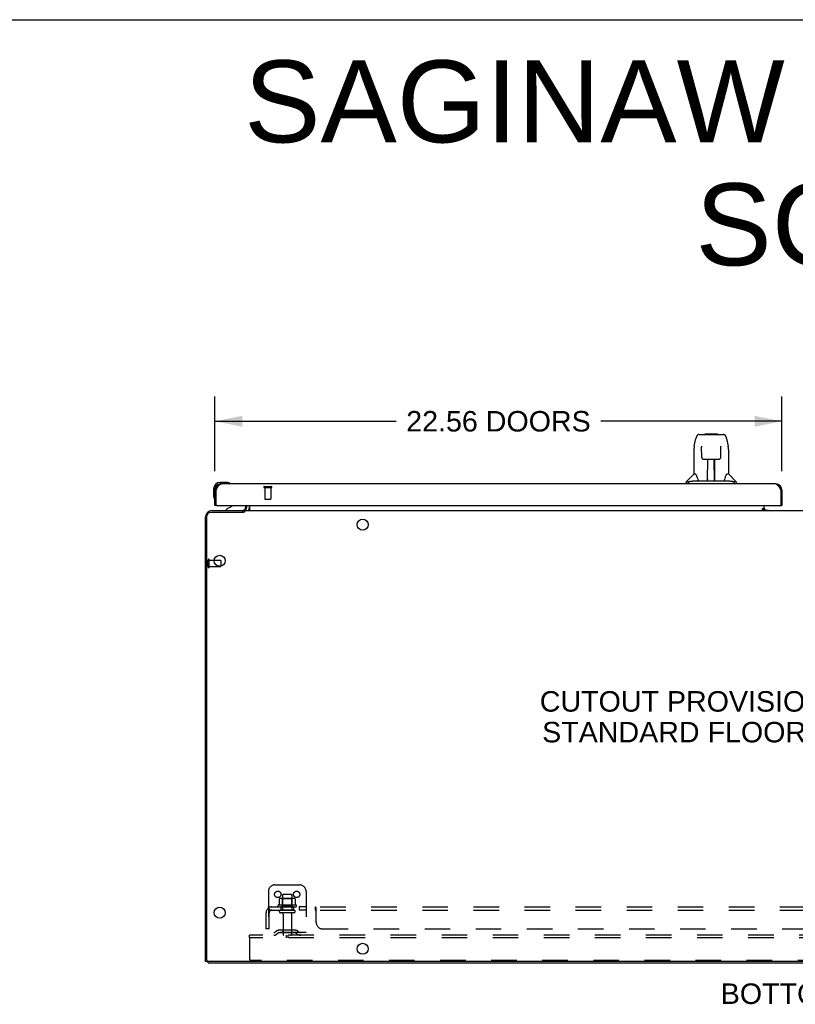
# Model space of a CAD drawing. Header units: inches. Extents: x 0 to 185, y 0 to 120.
# Tile 101 of 102: x 92 to 123, y 80 to 120. Entities that reach past the tile are written whole.
import ezdxf

# ---------------------------------------------------------------- set-up
doc = ezdxf.new("R2010")
doc.units = ezdxf.units.IN
doc.header["$LTSCALE"] = 10.163043
doc.header["$MEASUREMENT"] = 0
doc.linetypes.add('HIDDEN', pattern=[0.2, 0.1, -0.1])
doc.layers.get('0').update_dxf_attribs({"linetype": 'CONTINUOUS'})
for name, color, linetype in [('02___PRT_ALL_AXES', 7, 'CONTINUOUS'), ('DEFAULT_2', 8, 'HIDDEN'), ('DIMENSIONS', 7, 'CONTINUOUS')]:
    doc.layers.add(name, color=color, linetype=linetype)
doc.styles.get("Standard").update_dxf_attribs({"font": 'arial.ttf'})
doc.dimstyles.new('DIMSTYLE_1', dxfattribs={"dimtxt": 0.815217, "dimasz": 1.086957, "dimexe": 0.09, "dimexo": 0.07, "dimgap": 0.0375, "dimtad": 0, "dimtih": 1, "dimtoh": 1, "dimzin": 4, "dimdsep": 46, "dimtxsty": 'Standard', "dimblk": '_FILLED', "dimblk1": '_FILLED', "dimblk2": '_FILLED', "dimcen": 0.09, "dimazin": 1, "dimtfac": 1, "dimtofl": 0, "dimtmove": 0, "dimatfit": 3, "dimldrblk": '_FILLED', "dimfxl": 0, "dimtolj": 1, "dimtzin": 4, "dimarcsym": 0})

# ---------------------------------------------------------------- blocks, each defined once
blk = doc.blocks.new('_FILLED')
at = {"color": 0, "linetype": 'ByBlock'}
blk.add_solid([(0, 0), (-1, 0.2), (-1, -0.2)], dxfattribs=at)
blk = doc.blocks.new('*D19')
at = {"layer": 'DIMENSIONS', "color": 2, "linetype": 'Continuous'}
for p, q in [((99.566, 101.608), (99.566, 104.567)), ((122.128, 101.608), (122.128, 104.567)), ((99.566, 103.588), (106.772, 103.588)), ((122.128, 103.588), (114.921, 103.588))]:
    blk.add_line(p, q, dxfattribs=at)
at = {"layer": 'DIMENSIONS', "color": 2, "linetype": 'Continuous', "xscale": 1.0869565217, "yscale": 1.0869565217, "zscale": 1.0869565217, "rotation": 180}
blk.add_blockref('_FILLED', (99.566, 103.588), dxfattribs=at)
at = {"layer": 'DIMENSIONS', "color": 2, "linetype": 'Continuous', "xscale": 1.0869565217, "yscale": 1.0869565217, "zscale": 1.0869565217}
blk.add_blockref('_FILLED', (122.128, 103.588), dxfattribs=at)
at = {"layer": 'DIMENSIONS', "color": 2, "linetype": 'Continuous', "insert": (110.847, 103.996), "char_height": 0.81522, "width": 7.33393, "attachment_point": 2, "line_spacing_factor": 0.9}
blk.add_mtext('22.56 DOORS', dxfattribs=at)

msp = doc.modelspace()

# ---------------------------------------------------------------- linework, layer by layer
at = {"color": 7, "linetype": 'Continuous'}
for p, q in [((0, 119.565), (184.783, 119.565)), ((118.831, 103.062), (119.715, 103.062)), ((118.917, 103.062), (118.916, 103.062)), ((119.077, 103.082), (119.058, 103.062)), ((119.077, 103.082), (119.554, 103.082)), ((119.554, 103.082), (119.573, 103.062)), ((119.715, 103.062), (119.8, 103.062)), ((118.642, 102.602), (118.707, 102.908)), ((119.924, 102.908), (119.989, 102.602)), ((118.627, 102.459), (118.627, 101.488)), ((118.928, 102.588), (118.928, 102.585)), ((118.928, 102.585), (118.928, 102.582)), ((118.928, 102.582), (118.928, 102.577)), ((118.928, 102.577), (118.928, 102.57)), ((118.928, 102.57), (118.928, 102.56)), ((118.935, 102.156), (118.928, 102.56)), ((119.696, 102.156), (119.703, 102.569)), ((119.703, 102.577), (119.703, 102.582)), ((119.703, 102.569), (119.703, 102.577)), ((120.005, 102.459), (120.005, 101.488)), ((119.016, 102.078), (119.136, 102.078)), ((119.166, 101.232), (119.181, 102.079)), ((119.174, 101.663), (119.174, 102.079)), ((119.442, 101.212), (119.426, 102.079)), ((119.457, 101.212), (119.457, 102.079)), ((119.495, 102.078), (119.615, 102.078)), ((118.621, 101.482), (118.323, 101.184)), ((118.7, 101.488), (118.627, 101.488)), ((119.177, 101.854), (119.174, 101.854)), ((119.177, 101.842), (119.174, 101.842)), ((119.457, 101.854), (119.43, 101.854)), ((119.457, 101.842), (119.431, 101.842)), ((119.435, 101.613), (119.457, 101.613)), ((119.457, 101.61), (119.435, 101.61)), ((120.005, 101.488), (119.932, 101.488)), ((120.01, 101.482), (120.308, 101.184)), ((100.025, 101.154), (99.769, 101.154)), ((99.812, 101.094), (99.769, 101.094)), ((100.063, 101.151), (100.025, 101.154)), ((100.16, 101.107), (100.16, 101.107)), ((118.312, 101.094), (118.312, 101.156)), ((118.464, 101.184), (118.395, 101.184)), ((118.589, 101.212), (120.042, 101.212)), ((119.167, 101.284), (119.167, 101.258)), ((119.174, 101.212), (119.174, 101.216)), ((119.441, 101.258), (119.44, 101.284)), ((120.236, 101.184), (120.167, 101.184)), ((120.32, 101.094), (120.32, 101.156)), ((99.506, 100.891), (99.506, 100.634)), ((99.566, 100.891), (99.566, 100.847)), ((99.566, 100.847), (99.608, 100.847)), ((122.128, 100.847), (122.086, 100.847)), ((99.506, 100.634), (99.508, 100.597)), ((99.551, 100.506), (99.551, 100.502)), ((99.551, 100.502), (99.552, 100.501)), ((100.698, 99.959), (99.373, 99.959)), ((99.628, 100.24), (99.566, 100.24)), ((100.246, 100.213), (100.008, 100.075)), ((100.008, 100.036), (100.008, 100.075)), ((100.69, 99.959), (100.69, 100.036)), ((100.743, 100.036), (100.743, 99.985)), ((100.743, 100.036), (145.388, 100.036)), ((100.795, 100.24), (100.795, 100.193)), ((100.928, 100.06), (100.926, 100.059)), ((100.941, 100.24), (100.941, 100.065)), ((121.352, 100.066), (121.352, 100.116)), ((121.352, 100.116), (121.42, 100.116)), ((121.42, 100.066), (121.352, 100.066)), ((121.42, 100.071), (121.42, 100.24)), ((121.42, 100.036), (121.42, 100.066)), ((121.491, 100.047), (121.427, 100.111)), ((122.066, 100.24), (122.128, 100.24)), ((99.243, 82.15), (99.243, 99.829)), ((99.795, 98.046), (99.795, 97.821)), ((99.295, 82.088), (99.191, 82.088)), ((99.295, 82.036), (99.295, 82.089)), ((148.076, 82.088), (99.305, 82.088))]:
    msp.add_line(p, q, dxfattribs=at)
at = {"color": 3, "linetype": 'Continuous'}
for p, q in [((121.882, 101.094), (99.812, 101.094)), ((99.566, 100.24), (99.566, 100.847)), ((99.608, 100.847), (99.62, 100.871)), ((99.608, 100.26), (99.608, 100.847)), ((99.62, 100.871), (99.627, 100.883)), ((99.627, 100.883), (99.633, 100.895)), ((122.051, 100.913), (122.057, 100.901)), ((122.057, 100.901), (122.064, 100.889)), ((122.064, 100.889), (122.07, 100.877)), ((122.07, 100.877), (122.08, 100.859)), ((122.08, 100.859), (122.086, 100.847)), ((122.086, 100.847), (122.086, 100.26)), ((122.128, 100.847), (122.128, 100.24)), ((99.437, 100.036), (100.694, 100.036)), ((99.628, 100.24), (122.066, 100.24)), ((100.837, 100.178), (100.837, 100.24)), ((121.352, 100.071), (121.42, 100.071)), ((121.42, 100.047), (121.591, 100.047)), ((99.191, 82.088), (99.191, 99.789)), ((99.295, 82.036), (148.087, 82.036))]:
    msp.add_line(p, q, dxfattribs=at)
at = {"color": 7, "linetype": 'Continuous'}
for points in [[(118.831, 103.062), (118.827, 103.062), (118.814, 103.061), (118.801, 103.057), (118.789, 103.052), (118.777, 103.046), (118.767, 103.038), (118.758, 103.029), (118.75, 103.019), (118.743, 103.008), (118.736, 102.997), (118.73, 102.985), (118.725, 102.971), (118.719, 102.956), (118.714, 102.939), (118.71, 102.921), (118.707, 102.908)], [(119.924, 102.908), (119.921, 102.921), (119.917, 102.94), (119.912, 102.956), (119.906, 102.971), (119.901, 102.985), (119.895, 102.997), (119.888, 103.009), (119.881, 103.019), (119.873, 103.029), (119.863, 103.038), (119.853, 103.046), (119.842, 103.052), (119.829, 103.058), (119.816, 103.061), (119.803, 103.062), (119.8, 103.062)], [(118.642, 102.602), (118.636, 102.572), (118.631, 102.532), (118.627, 102.492), (118.627, 102.459)], [(118.927, 102.591), (118.927, 102.591), (118.927, 102.591), (118.927, 102.591), (118.927, 102.591), (118.927, 102.59), (118.928, 102.589), (118.928, 102.588)], [(119.703, 102.582), (119.703, 102.585), (119.704, 102.587), (119.704, 102.588), (119.704, 102.589), (119.704, 102.59), (119.704, 102.591), (119.704, 102.591)], [(120.005, 102.459), (120.004, 102.493), (120.001, 102.532), (119.995, 102.572), (119.989, 102.602)], [(118.935, 102.156), (118.937, 102.143), (118.94, 102.13), (118.946, 102.119), (118.953, 102.108), (118.961, 102.099), (118.971, 102.091), (118.982, 102.085), (118.994, 102.081), (119.006, 102.079), (119.015, 102.078)], [(119.136, 102.078), (119.14, 102.078), (119.148, 102.078), (119.156, 102.079), (119.165, 102.079), (119.172, 102.079)], [(119.172, 102.079), (119.46, 102.079), (119.468, 102.079), (119.476, 102.079), (119.484, 102.078), (119.492, 102.078), (119.495, 102.078)], [(119.616, 102.078), (119.627, 102.079), (119.638, 102.081), (119.65, 102.086), (119.661, 102.092), (119.671, 102.1), (119.679, 102.109), (119.686, 102.12), (119.691, 102.131), (119.695, 102.144), (119.696, 102.156)], [(118.696, 101.488), (118.702, 101.477), (118.716, 101.449), (118.731, 101.413), (118.746, 101.371), (118.762, 101.323), (118.777, 101.276)], [(119.854, 101.276), (119.868, 101.322), (119.884, 101.369), (119.9, 101.412), (119.915, 101.448), (119.929, 101.477), (119.935, 101.488)], [(100.16, 101.107), (100.159, 101.108), (100.157, 101.108), (100.154, 101.109)], [(118.392, 101.156), (118.391, 101.157), (118.39, 101.158), (118.389, 101.159), (118.388, 101.16), (118.387, 101.161), (118.386, 101.162), (118.386, 101.163), (118.385, 101.164), (118.385, 101.165), (118.384, 101.167), (118.384, 101.168), (118.384, 101.169), (118.384, 101.171), (118.384, 101.172), (118.385, 101.174), (118.385, 101.175), (118.386, 101.177), (118.387, 101.178), (118.388, 101.179), (118.389, 101.18), (118.391, 101.182), (118.392, 101.182), (118.394, 101.183), (118.395, 101.184)], [(118.417, 101.141), (118.41, 101.145), (118.404, 101.149), (118.398, 101.153), (118.392, 101.156)], [(118.464, 101.184), (118.464, 101.185), (118.463, 101.185), (118.463, 101.186), (118.463, 101.186), (118.463, 101.187), (118.463, 101.187), (118.463, 101.188), (118.463, 101.189), (118.463, 101.189), (118.463, 101.19), (118.464, 101.191), (118.464, 101.192), (118.465, 101.192), (118.466, 101.193), (118.467, 101.194), (118.468, 101.194), (118.469, 101.195), (118.47, 101.195), (118.471, 101.196), (118.472, 101.196), (118.473, 101.196), (118.474, 101.197), (118.475, 101.197), (118.477, 101.198), (118.478, 101.198), (118.479, 101.198), (118.48, 101.199), (118.482, 101.199), (118.483, 101.2), (118.485, 101.2), (118.486, 101.2), (118.488, 101.201), (118.489, 101.201), (118.491, 101.202), (118.493, 101.202), (118.495, 101.202), (118.496, 101.203), (118.498, 101.203), (118.5, 101.204), (118.502, 101.204), (118.504, 101.204), (118.506, 101.205), (118.508, 101.205), (118.51, 101.205), (118.512, 101.206), (118.515, 101.206), (118.517, 101.207), (118.52, 101.207), (118.522, 101.207), (118.525, 101.208), (118.527, 101.208), (118.53, 101.208), (118.533, 101.209), (118.537, 101.209), (118.54, 101.209), (118.543, 101.21), (118.547, 101.21), (118.551, 101.21), (118.555, 101.211), (118.559, 101.211), (118.564, 101.211), (118.568, 101.211), (118.573, 101.212), (118.578, 101.212), (118.583, 101.212), (118.589, 101.212)], [(118.777, 101.276), (118.78, 101.267), (118.785, 101.254), (118.789, 101.244), (118.794, 101.235)], [(118.794, 101.235), (118.8, 101.228), (118.806, 101.222), (118.812, 101.217), (118.819, 101.214), (118.827, 101.212), (118.83, 101.212)], [(119.802, 101.212), (119.804, 101.212), (119.811, 101.213), (119.819, 101.217), (119.825, 101.222), (119.831, 101.228), (119.836, 101.235)], [(119.836, 101.235), (119.841, 101.243), (119.846, 101.254), (119.851, 101.266), (119.854, 101.276)], [(120.042, 101.212), (120.048, 101.212), (120.053, 101.212), (120.058, 101.212), (120.063, 101.211), (120.068, 101.211), (120.072, 101.211), (120.076, 101.211), (120.08, 101.21), (120.084, 101.21), (120.088, 101.21), (120.091, 101.209), (120.095, 101.209), (120.098, 101.209), (120.101, 101.208), (120.104, 101.208), (120.106, 101.208), (120.109, 101.207), (120.112, 101.207), (120.114, 101.207), (120.116, 101.206), (120.119, 101.206), (120.121, 101.205), (120.123, 101.205), (120.125, 101.205), (120.127, 101.204), (120.129, 101.204), (120.131, 101.204), (120.133, 101.203), (120.135, 101.203), (120.137, 101.202), (120.138, 101.202), (120.14, 101.202), (120.142, 101.201), (120.144, 101.201), (120.145, 101.2), (120.147, 101.2), (120.148, 101.2), (120.149, 101.199), (120.151, 101.199), (120.152, 101.198), (120.153, 101.198), (120.154, 101.198), (120.156, 101.197), (120.157, 101.197), (120.158, 101.196), (120.159, 101.196), (120.16, 101.196), (120.161, 101.195), (120.162, 101.195), (120.163, 101.194), (120.164, 101.194), (120.165, 101.193), (120.166, 101.192), (120.167, 101.192), (120.167, 101.191), (120.168, 101.19), (120.168, 101.189), (120.168, 101.189), (120.168, 101.188), (120.168, 101.187), (120.168, 101.187), (120.168, 101.186), (120.168, 101.186), (120.168, 101.185), (120.167, 101.185), (120.167, 101.184)], [(120.239, 101.156), (120.233, 101.153), (120.227, 101.149), (120.221, 101.145), (120.215, 101.141)], [(120.236, 101.184), (120.238, 101.183), (120.239, 101.182), (120.24, 101.181), (120.242, 101.18), (120.243, 101.179), (120.244, 101.178), (120.245, 101.176), (120.246, 101.175), (120.247, 101.173), (120.247, 101.171), (120.247, 101.17), (120.247, 101.168), (120.247, 101.167), (120.247, 101.165), (120.246, 101.164), (120.245, 101.163), (120.244, 101.162), (120.244, 101.16), (120.242, 101.159), (120.241, 101.158), (120.24, 101.157), (120.239, 101.156)], [(99.552, 100.501), (99.552, 100.499), (99.552, 100.499)], [(100.725, 99.971), (100.722, 99.97), (100.721, 99.97), (100.719, 99.969), (100.718, 99.969), (100.716, 99.968), (100.714, 99.967), (100.711, 99.966), (100.709, 99.965), (100.707, 99.964), (100.704, 99.963), (100.702, 99.961), (100.7, 99.96), (100.698, 99.959)], [(100.743, 99.985), (100.742, 99.984), (100.74, 99.982), (100.739, 99.98), (100.738, 99.979), (100.736, 99.978), (100.735, 99.976), (100.734, 99.975), (100.733, 99.974), (100.731, 99.974), (100.73, 99.973), (100.729, 99.972), (100.728, 99.972), (100.727, 99.972), (100.725, 99.971)], [(100.913, 100.041), (100.912, 100.039), (100.91, 100.038), (100.909, 100.037), (100.907, 100.037), (100.906, 100.036), (100.905, 100.036), (100.904, 100.036)], [(100.918, 100.048), (100.917, 100.046), (100.916, 100.044), (100.914, 100.042), (100.913, 100.041), (100.912, 100.039), (100.91, 100.038), (100.909, 100.037), (100.907, 100.037)], [(100.918, 100.048), (100.917, 100.046), (100.916, 100.044), (100.914, 100.042)], [(100.925, 100.057), (100.923, 100.056), (100.922, 100.054), (100.921, 100.052), (100.918, 100.048)], [(100.931, 100.063), (100.929, 100.062), (100.928, 100.06), (100.926, 100.059), (100.925, 100.057), (100.923, 100.056), (100.922, 100.054), (100.921, 100.052), (100.919, 100.05)], [(100.941, 100.065), (100.939, 100.065), (100.938, 100.065), (100.936, 100.065), (100.934, 100.064), (100.933, 100.064), (100.931, 100.063)], [(100.941, 100.065), (100.939, 100.065), (100.938, 100.065), (100.936, 100.065), (100.934, 100.064), (100.933, 100.064)]]:
    msp.add_lwpolyline(points, dxfattribs=at)
at = {"color": 3, "linetype": 'Continuous'}
for points in [[(99.633, 100.895), (99.64, 100.907), (99.643, 100.913), (99.646, 100.919), (99.649, 100.925), (99.652, 100.93), (99.656, 100.936), (99.659, 100.942), (99.662, 100.947), (99.665, 100.953), (99.668, 100.958), (99.671, 100.964), (99.675, 100.969), (99.678, 100.974), (99.681, 100.979), (99.684, 100.984), (99.687, 100.989), (99.691, 100.994), (99.694, 100.999), (99.697, 101.004), (99.7, 101.008), (99.703, 101.013), (99.707, 101.017), (99.71, 101.022), (99.713, 101.026), (99.716, 101.03), (99.719, 101.034), (99.723, 101.038), (99.726, 101.042), (99.729, 101.045), (99.732, 101.049), (99.735, 101.052), (99.739, 101.056), (99.742, 101.059), (99.745, 101.062), (99.748, 101.065), (99.751, 101.067), (99.755, 101.07), (99.758, 101.073), (99.761, 101.075), (99.764, 101.077), (99.767, 101.079), (99.771, 101.081), (99.774, 101.083), (99.777, 101.085), (99.78, 101.086), (99.783, 101.088), (99.787, 101.089), (99.79, 101.09), (99.793, 101.091), (99.796, 101.092), (99.799, 101.093), (99.802, 101.093), (99.806, 101.094), (99.809, 101.094), (99.812, 101.094)], [(121.882, 101.094), (121.885, 101.094), (121.888, 101.094), (121.891, 101.093), (121.894, 101.093), (121.898, 101.092), (121.901, 101.091), (121.904, 101.09), (121.907, 101.089), (121.91, 101.088), (121.914, 101.086), (121.917, 101.085), (121.92, 101.083), (121.923, 101.081), (121.926, 101.079), (121.93, 101.077), (121.933, 101.075), (121.936, 101.073), (121.939, 101.07), (121.942, 101.067), (121.945, 101.065), (121.949, 101.062), (121.952, 101.059), (121.955, 101.056), (121.958, 101.052), (121.961, 101.049), (121.965, 101.045), (121.968, 101.042), (121.971, 101.038), (121.974, 101.034), (121.977, 101.03), (121.981, 101.026), (121.984, 101.022), (121.987, 101.017), (121.99, 101.013), (121.993, 101.008), (121.997, 101.004), (122, 100.999), (122.003, 100.994), (122.006, 100.989), (122.009, 100.984), (122.013, 100.979), (122.016, 100.974), (122.019, 100.969), (122.022, 100.964), (122.025, 100.958), (122.029, 100.953), (122.032, 100.947), (122.035, 100.942), (122.038, 100.936), (122.041, 100.93), (122.045, 100.925), (122.048, 100.919), (122.051, 100.913)]]:
    msp.add_lwpolyline(points, dxfattribs=at)
at = {"color": 7, "linetype": 'Continuous'}
for centre in [(105.441, 99.473), (99.753, 98.036), (99.753, 84.036), (105.441, 82.598)]:
    msp.add_circle(centre, 0.219, dxfattribs=at)
for centre, radius, start, end in [((118.635, 101.468), 0.0197, 90, 135), ((119.996, 101.468), 0.0197, 45, 90), ((99.769, 100.891), 0.263, 90, 180), ((99.769, 100.891), 0.203, 90, 180), ((100.025, 100.904), 0.25, 59.1101, 90), ((100.146, 101.109), 0.015, 270, 353.6204), ((100.146, 101.105), 0.015, 6.3796, 59.1101), ((118.351, 101.156), 0.0394, 135, 180), ((119.186, 101.232), 0.0197, 179, 270), ((119.186, 101.232), 0.0197, 260.739, 269.9232), ((119.422, 101.232), 0.0197, 270, 1), ((119.422, 101.232), 0.0197, 270.0771, 272.6469), ((120.28, 101.156), 0.0394, 0, 45), ((99.756, 100.634), 0.25, 180, 210.8899), ((99.554, 100.514), 0.015, 210.8899, 263.6204), ((99.551, 100.514), 0.015, 276.3796, 360), ((99.373, 99.829), 0.13, 90, 180), ((100.196, 100.299), 0.1, 300.092, 323.4532), ((100.638, 100.193), 0.157, 270, 360), ((100.694, 100.178), 0.246, 324.6629, 360), ((99.785, 98.046), 0.01, 360, 90), ((99.305, 82.15), 0.0625, 180, 270)]:
    msp.add_arc(centre, radius, start, end, dxfattribs=at)
at = {"color": 3, "linetype": 'Continuous'}
for centre, radius, start, end in [((99.812, 100.847), 0.246, 90, 180), ((121.882, 100.847), 0.246, 0, 90), ((99.437, 99.789), 0.246, 90, 180), ((99.628, 100.26), 0.02, 180, 270), ((100.694, 100.178), 0.142, 270, 360), ((121.535, 100.151), 0.115, 192.8571, 244.7498), ((122.066, 100.26), 0.02, 270, 360)]:
    msp.add_arc(centre, radius, start, end, dxfattribs=at)
at = {"color": 7, "linetype": 'Continuous'}
for centre, major_axis, start_param, end_param in [((119.166, 101.251), (0, 0.0394), -2.940151, -2.835574), ((119.442, 101.251), (0.0394, 0), -1.876815, -1.570796)]:
    msp.add_ellipse(centre, major_axis=major_axis, ratio=1, start_param=start_param, end_param=end_param, dxfattribs=at)
at = {"layer": '02___PRT_ALL_AXES', "color": 8, "linetype": 'HIDDEN'}
for p, q in [((101.546, 100.947), (101.546, 100.5)), ((101.546, 100.947), (101.794, 100.947)), ((101.794, 100.947), (101.794, 100.5)), ((99.338, 97.808), (99.338, 98.056)), ((99.338, 98.056), (99.535, 98.056)), ((99.338, 97.808), (99.785, 97.808)), ((102.258, 84.735), (102.258, 84.14)), ((102.624, 84.735), (102.624, 84.14)), ((102.796, 84.335), (102.085, 84.335)), ((102.106, 84.265), (102.191, 84.265)), ((102.191, 84.265), (102.191, 84.14)), ((102.691, 84.265), (102.191, 84.265)), ((102.691, 84.265), (102.691, 84.14)), ((102.691, 84.265), (102.775, 84.265)), ((102.919, 84.265), (102.919, 84.14)), ((103.2, 84.265), (102.919, 84.265)), ((103.2, 84.265), (103.2, 84.14)), ((102.691, 84.14), (102.191, 84.14)), ((102.275, 83.971), (102.275, 83.17)), ((102.607, 83.971), (102.607, 83.17)), ((103.2, 84.14), (102.919, 84.14))]:
    msp.add_line(p, q, dxfattribs=at)
at = {"layer": '02___PRT_ALL_AXES', "color": 3, "linetype": 'Continuous'}
msp.add_line((121.591, 100.047), (121.591, 100.036), dxfattribs=at)
at = {"layer": '02___PRT_ALL_AXES', "color": 7, "linetype": 'Continuous'}
msp.add_line((99.535, 98.056), (99.785, 98.056), dxfattribs=at)
for start, end in [(175.1015, 175.5324), (170.8498, 171.3733)]:
    msp.add_arc((99.769, 100.891), 0.263, start, end, dxfattribs=at)
at = {"layer": '02___PRT_ALL_AXES', "color": 8, "linetype": 'HIDDEN'}
for centre, radius, start, end in [((102.106, 84.303), 0.0384, 124.4497, 270), ((102.441, 83.735), 0.698, 117.6814, 120.6631), ((102.441, 83.735), 0.698, 59.3369, 62.3186), ((102.775, 84.303), 0.0384, 270, 55.5503)]:
    msp.add_arc(centre, radius, start, end, dxfattribs=at)
at = {"layer": 'DEFAULT_2', "color": 8, "linetype": 'HIDDEN'}
for p, q in [((101.528, 100.99), (101.812, 100.99)), ((101.528, 100.947), (101.812, 100.947)), ((101.556, 100.49), (101.784, 100.49)), ((99.295, 97.79), (99.295, 98.074)), ((99.338, 97.79), (99.338, 98.074)), ((99.795, 97.821), (99.795, 97.818)), ((101.941, 85.14), (102.941, 85.14)), ((101.691, 84.89), (101.691, 83.14)), ((102.594, 84.765), (102.288, 84.765)), ((103.191, 84.89), (103.191, 83.14)), ((101.722, 84.14), (101.722, 84.265)), ((101.722, 84.265), (145.409, 84.265)), ((102.122, 84.58), (102.122, 84.361)), ((102.696, 84.601), (102.185, 84.601)), ((102.257, 84.581), (102.237, 84.601)), ((102.257, 84.285), (102.237, 84.265)), ((102.257, 84.285), (102.257, 84.581)), ((102.624, 84.581), (102.257, 84.581)), ((102.624, 84.285), (102.257, 84.285)), ((102.624, 84.581), (102.644, 84.601)), ((102.624, 84.285), (102.624, 84.581)), ((102.624, 84.285), (102.644, 84.265)), ((102.759, 84.58), (102.759, 84.361)), ((103.561, 84.14), (103.561, 84.265)), ((103.563, 84.265), (103.561, 84.265)), ((103.568, 84.263), (103.566, 84.264)), ((103.586, 84.231), (103.583, 84.239)), ((101.597, 83.39), (101.597, 84.028)), ((101.683, 84.211), (101.763, 84.114)), ((101.722, 84.14), (145.409, 84.14)), ((101.722, 83.39), (101.722, 84.028)), ((102.705, 84.034), (102.176, 84.034)), ((103.577, 84.125), (103.574, 84.129)), ((103.594, 84.215), (103.592, 84.218)), ((103.597, 84.114), (103.595, 84.114)), ((103.597, 83.64), (103.597, 84.211)), ((100.941, 83.036), (100.941, 83.14)), ((146.191, 83.14), (100.941, 83.14)), ((101.722, 83.39), (101.597, 83.39)), ((103.191, 83.244), (101.691, 83.244)), ((102.033, 83.312), (101.966, 83.263)), ((102.094, 83.228), (102.026, 83.179)), ((102.781, 83.334), (102.1, 83.334)), ((102.781, 83.23), (102.1, 83.23)), ((102.266, 83.334), (102.266, 83.23)), ((102.409, 83.036), (102.409, 83.14)), ((102.472, 83.036), (102.472, 83.14)), ((102.616, 83.334), (102.616, 83.23)), ((102.787, 83.228), (102.855, 83.179)), ((102.848, 83.312), (102.916, 83.263)), ((103.847, 83.39), (143.284, 83.39)), ((100.941, 83.036), (100.941, 82.2)), ((146.191, 83.036), (100.941, 83.036)), ((146.131, 82.14), (101.001, 82.14))]:
    msp.add_line(p, q, dxfattribs=at)
for points in [[(101.683, 84.211), (101.685, 84.213), (101.688, 84.215), (101.69, 84.218), (101.692, 84.221), (101.693, 84.224), (101.695, 84.228), (101.697, 84.231), (101.699, 84.235)], [(101.699, 84.235), (101.702, 84.242), (101.703, 84.246), (101.705, 84.249), (101.706, 84.252), (101.708, 84.255), (101.71, 84.257), (101.711, 84.26), (101.713, 84.261), (101.715, 84.263), (101.717, 84.264), (101.719, 84.264), (101.72, 84.265), (101.722, 84.265)], [(102.122, 84.361), (102.122, 84.36), (102.121, 84.359), (102.121, 84.358), (102.121, 84.357), (102.12, 84.356), (102.12, 84.356), (102.12, 84.355), (102.119, 84.355), (102.119, 84.355), (102.119, 84.354), (102.118, 84.354), (102.118, 84.354), (102.118, 84.353), (102.117, 84.353), (102.117, 84.353), (102.117, 84.353), (102.117, 84.353), (102.116, 84.353)], [(102.128, 84.589), (102.126, 84.588), (102.125, 84.587), (102.124, 84.586), (102.123, 84.584), (102.122, 84.583), (102.122, 84.581), (102.122, 84.58)], [(102.754, 84.589), (102.755, 84.588), (102.756, 84.587), (102.757, 84.586), (102.758, 84.584), (102.759, 84.583), (102.759, 84.581), (102.759, 84.58)], [(102.765, 84.353), (102.765, 84.353), (102.764, 84.353), (102.764, 84.353), (102.764, 84.353), (102.763, 84.353), (102.763, 84.354), (102.763, 84.354), (102.762, 84.354), (102.762, 84.355), (102.762, 84.355), (102.761, 84.355), (102.761, 84.356), (102.761, 84.356), (102.76, 84.357), (102.76, 84.358), (102.76, 84.359), (102.76, 84.36), (102.759, 84.361)], [(103.575, 84.255), (103.573, 84.257), (103.571, 84.26), (103.57, 84.261), (103.568, 84.263), (103.566, 84.264), (103.564, 84.264), (103.563, 84.265), (103.561, 84.265)], [(103.583, 84.239), (103.581, 84.242), (103.58, 84.246), (103.578, 84.249), (103.577, 84.252), (103.575, 84.255), (103.573, 84.257), (103.571, 84.26)], [(103.589, 84.224), (103.587, 84.228), (103.586, 84.231)], [(101.722, 84.199), (101.722, 84.199), (101.722, 84.2), (101.722, 84.2), (101.722, 84.2), (101.722, 84.199), (101.722, 84.199), (101.722, 84.199), (101.722, 84.198), (101.722, 84.198), (101.722, 84.197), (101.722, 84.196)], [(101.745, 84.136), (101.745, 84.136), (101.745, 84.136), (101.745, 84.136), (101.744, 84.136), (101.744, 84.137), (101.744, 84.137), (101.744, 84.138), (101.743, 84.138), (101.743, 84.139), (101.743, 84.139), (101.743, 84.14), (101.742, 84.14), (101.742, 84.141), (101.742, 84.141), (101.741, 84.142), (101.741, 84.143), (101.741, 84.143), (101.74, 84.144), (101.74, 84.145), (101.74, 84.145), (101.739, 84.146), (101.739, 84.147), (101.738, 84.147), (101.738, 84.148), (101.738, 84.149), (101.737, 84.149), (101.737, 84.15), (101.737, 84.151), (101.736, 84.152), (101.736, 84.152), (101.736, 84.153), (101.735, 84.154), (101.735, 84.155), (101.735, 84.156), (101.734, 84.156), (101.734, 84.157), (101.734, 84.158), (101.733, 84.159), (101.733, 84.16), (101.732, 84.161), (101.732, 84.162), (101.732, 84.163), (101.731, 84.164), (101.731, 84.165), (101.731, 84.166), (101.73, 84.167), (101.73, 84.168), (101.73, 84.169), (101.729, 84.17), (101.729, 84.171), (101.728, 84.172), (101.728, 84.173), (101.728, 84.174), (101.727, 84.175), (101.727, 84.176), (101.727, 84.177), (101.726, 84.178), (101.726, 84.179), (101.726, 84.18), (101.726, 84.181), (101.725, 84.182), (101.725, 84.183), (101.725, 84.184), (101.724, 84.185), (101.724, 84.186), (101.724, 84.187), (101.724, 84.188), (101.724, 84.189), (101.723, 84.19), (101.723, 84.191), (101.723, 84.192), (101.723, 84.193), (101.723, 84.194), (101.722, 84.195), (101.722, 84.195), (101.722, 84.196), (101.722, 84.197), (101.722, 84.198), (101.722, 84.198), (101.722, 84.199), (101.722, 84.199), (101.722, 84.199)], [(101.749, 84.122), (101.745, 84.125), (101.743, 84.127), (101.741, 84.129), (101.739, 84.131), (101.737, 84.133), (101.734, 84.135), (101.732, 84.136), (101.73, 84.138), (101.727, 84.139), (101.725, 84.139), (101.724, 84.14), (101.722, 84.14)], [(101.742, 84.14), (101.742, 84.139), (101.743, 84.139), (101.743, 84.138), (101.743, 84.138), (101.744, 84.137), (101.744, 84.137), (101.744, 84.137), (101.744, 84.136), (101.745, 84.136), (101.745, 84.136), (101.745, 84.136), (101.745, 84.136)], [(101.763, 84.114), (101.762, 84.114), (101.761, 84.114), (101.76, 84.114), (101.759, 84.114), (101.758, 84.115), (101.757, 84.115), (101.756, 84.116), (101.754, 84.117), (101.753, 84.119), (101.751, 84.12), (101.749, 84.122)], [(103.572, 84.133), (103.57, 84.135), (103.569, 84.136), (103.567, 84.138), (103.566, 84.139), (103.564, 84.139), (103.563, 84.14), (103.561, 84.14)], [(103.564, 84.139), (103.563, 84.14), (103.561, 84.14)], [(103.574, 84.129), (103.573, 84.131), (103.572, 84.133), (103.57, 84.135), (103.569, 84.136), (103.567, 84.138), (103.566, 84.139)], [(103.587, 84.115), (103.585, 84.116), (103.584, 84.117), (103.583, 84.119), (103.581, 84.12), (103.58, 84.122), (103.578, 84.123), (103.577, 84.125)], [(103.597, 84.114), (103.595, 84.114), (103.593, 84.114), (103.592, 84.114), (103.59, 84.114), (103.589, 84.115), (103.587, 84.115), (103.585, 84.116), (103.584, 84.117), (103.583, 84.119), (103.581, 84.12), (103.58, 84.122)], [(103.592, 84.218), (103.591, 84.221), (103.589, 84.224)], [(103.593, 84.114), (103.592, 84.114), (103.59, 84.114)], [(103.597, 84.211), (103.595, 84.213), (103.594, 84.215)]]:
    msp.add_lwpolyline(points, dxfattribs=at)
for centre in [(102.066, 84.765), (102.816, 84.765)]:
    msp.add_circle(centre, 0.128, dxfattribs=at)
for centre, radius, start, end in [((101.528, 100.968), 0.0215, 90, 270), ((101.812, 100.968), 0.0215, 270, 90), ((101.556, 100.5), 0.01, 180, 270), ((101.784, 100.5), 0.01, 270, 360), ((99.316, 98.074), 0.0215, 360, 180), ((99.316, 97.79), 0.0215, 180, 0), ((99.785, 97.818), 0.01, 270, 0), ((101.941, 84.89), 0.25, 90, 180), ((102.941, 84.89), 0.25, 0, 90), ((102.288, 84.735), 0.03, 90, 180), ((102.594, 84.735), 0.03, 0, 90), ((101.834, 84.028), 0.237, 90, 180), ((102.185, 84.46), 0.141, 90, 113.95), ((102.696, 84.46), 0.141, 66.05, 90), ((101.834, 84.028), 0.112, 90, 180), ((102.176, 84.087), 0.053, 90, 270), ((102.212, 83.971), 0.0625, 0, 90), ((102.669, 83.971), 0.0625, 90, 180), ((102.705, 84.087), 0.053, 270, 90), ((103.847, 83.64), 0.25, 180, 270), ((101.905, 83.348), 0.104, 270, 305.7539), ((101.905, 83.348), 0.208, 270, 305.7539), ((102.1, 83.22), 0.114, 90, 125.7539), ((102.1, 83.22), 0.01, 90, 125.7539), ((102.305, 83.17), 0.03, 180, 270), ((102.577, 83.17), 0.03, 270, 360), ((102.781, 83.22), 0.114, 54.2461, 90), ((102.781, 83.22), 0.01, 54.2461, 90), ((102.976, 83.348), 0.208, 234.2461, 270), ((102.976, 83.348), 0.104, 234.2461, 270), ((101.001, 82.2), 0.06, 180, 270)]:
    msp.add_arc(centre, radius, start, end, dxfattribs=at)

# ---------------------------------------------------------------- texts
at = {"layer": 'DIMENSIONS', "color": 2, "linetype": 'Continuous', "attachment_point": 2, "line_spacing_factor": 0.9}
for s, insert, char_height, width in [('SAGINAW CONTROL & ENGINEERING\\PSCE-60XEL4918SSST', (141.979, 117.945), 3.26087, 82.35817), ('CUTOUT PROVISIONS FOR MOUNTING A\\PSTANDARD FLOOR KIT TO THE BOTTOM', (123.721, 92.85), 0.81522, 22.41696), ('BOTTOM VIEW', (123.742, 81.22), 0.81522, 8.07944)]:
    msp.add_mtext(s, dxfattribs=dict(at, insert=insert, char_height=char_height, width=width))

# ---------------------------------------------------------------- dimensions: what is measured, and where the dimension line sits
at = {"layer": 'DIMENSIONS', "color": 2, "linetype": 'Continuous'}
dim = msp.add_linear_dim(base=(122.128, 103.588), p1=(99.566, 101.538), p2=(122.128, 101.538), text='<> DOORS', dimstyle='DIMSTYLE_1', dxfattribs=at)
dim.commit()
dim.dimension.update_dxf_attribs({"geometry": '*D19', "text_midpoint": (110.847, 103.588), "dimtype": 160})

doc.saveas('drawing.dxf')
